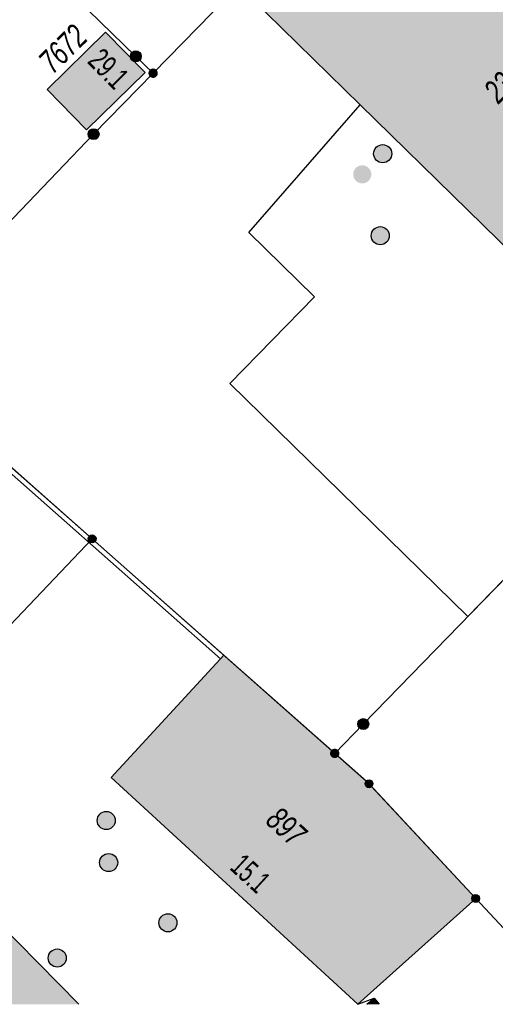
# Model space of a CAD drawing. Header units: metres. Extents: x 2695751 to 2696029, y 1260877 to 1261206.
# Tile 6 of 69: x 2695814 to 2695833, y 1260882 to 1260923. Entities that reach past the tile are written whole.
import ezdxf

# ---------------------------------------------------------------- set-up
doc = ezdxf.new("R2010")
doc.units = ezdxf.units.M
doc.linetypes.add('AUSGEZOGEN', pattern=[0])
for name, color, linetype in [('AV_Flächen (EO)', 7, 'AUSGEZOGEN'), ('AV_Gebäudeflächen (BB)', 7, 'AUSGEZOGEN'), ('AV_Haus-Nr.', 7, 'AUSGEZOGEN'), ('AV_Linien (BB)', 7, 'AUSGEZOGEN'), ('AV_Versicherung-Nr.', 7, 'AUSGEZOGEN'), ('Liegenschaftsgrenzen', 7, 'AUSGEZOGEN'), ('PFAV', 255, 'AUSGEZOGEN'), ('PFAW', 255, 'AUSGEZOGEN')]:
    doc.layers.add(name, color=color, linetype=linetype)
doc.styles.add('ARIAL', font='arial.ttf')

msp = doc.modelspace()

# ---------------------------------------------------------------- hatches: boundary and pattern name
at = {"layer": 'AV_Gebäudeflächen (BB)', "true_color": 0xd2d2d2, "transparency": 33554687}
for points in [[(2695829.901, 1260931.914), (2695822.7, 1260924.549), (2695827.742, 1260919.62), (2695836.665, 1260910.895), (2695843.867, 1260918.259)], [(2695816.412, 1260918.577), (2695818.838, 1260920.959), (2695817.199, 1260922.628), (2695814.773, 1260920.246)], [(2695822.096, 1260896.833), (2695817.426, 1260891.771), (2695827.652, 1260882.388), (2695832.53, 1260886.76), (2695828.008, 1260891.611)], [(2695803.536, 1260882.381), (2695816.095, 1260882.381), (2695809.902, 1260888.658), (2695805.423, 1260884.242)], [(2695828.527, 1260882.381), (2695828.323, 1260882.63), (2695828.019, 1260882.381)]]:
    msp.add_hatch(color=254, dxfattribs=at).paths.add_polyline_path(points)
at = {"layer": 'PFAV', "transparency": 33554687}
for points in [[(2695818.677, 1260921.62), (2695818.673, 1260921.666), (2695818.659, 1260921.71), (2695818.637, 1260921.75), (2695818.607, 1260921.785), (2695818.57, 1260921.813), (2695818.529, 1260921.833), (2695818.484, 1260921.845), (2695818.438, 1260921.847), (2695818.393, 1260921.84), (2695818.35, 1260921.824), (2695818.311, 1260921.8), (2695818.277, 1260921.768), (2695818.251, 1260921.73), (2695818.233, 1260921.688), (2695818.224, 1260921.643), (2695818.224, 1260921.597), (2695818.233, 1260921.552), (2695818.251, 1260921.51), (2695818.277, 1260921.472), (2695818.311, 1260921.44), (2695818.35, 1260921.416), (2695818.393, 1260921.4), (2695818.438, 1260921.393), (2695818.484, 1260921.395), (2695818.529, 1260921.407), (2695818.57, 1260921.427), (2695818.607, 1260921.455), (2695818.637, 1260921.49), (2695818.659, 1260921.53), (2695818.673, 1260921.574)], [(2695819.361, 1260920.924), (2695819.357, 1260920.963), (2695819.345, 1260921.001), (2695819.326, 1260921.035), (2695819.3, 1260921.065), (2695819.269, 1260921.089), (2695819.234, 1260921.107), (2695819.196, 1260921.117), (2695819.156, 1260921.119), (2695819.117, 1260921.113), (2695819.08, 1260921.099), (2695819.047, 1260921.078), (2695819.018, 1260921.051), (2695818.996, 1260921.019), (2695818.98, 1260920.982), (2695818.972, 1260920.944), (2695818.972, 1260920.904), (2695818.98, 1260920.866), (2695818.996, 1260920.829), (2695819.018, 1260920.797), (2695819.047, 1260920.77), (2695819.08, 1260920.749), (2695819.117, 1260920.735), (2695819.156, 1260920.729), (2695819.196, 1260920.731), (2695819.234, 1260920.741), (2695819.269, 1260920.759), (2695819.3, 1260920.783), (2695819.326, 1260920.813), (2695819.345, 1260920.847), (2695819.357, 1260920.885)], [(2695816.927, 1260918.4), (2695816.923, 1260918.446), (2695816.909, 1260918.49), (2695816.887, 1260918.53), (2695816.857, 1260918.565), (2695816.82, 1260918.593), (2695816.779, 1260918.613), (2695816.734, 1260918.625), (2695816.688, 1260918.627), (2695816.643, 1260918.62), (2695816.6, 1260918.604), (2695816.561, 1260918.58), (2695816.527, 1260918.548), (2695816.501, 1260918.51), (2695816.483, 1260918.468), (2695816.474, 1260918.423), (2695816.474, 1260918.377), (2695816.483, 1260918.332), (2695816.501, 1260918.29), (2695816.527, 1260918.252), (2695816.561, 1260918.22), (2695816.6, 1260918.196), (2695816.643, 1260918.18), (2695816.688, 1260918.173), (2695816.734, 1260918.175), (2695816.779, 1260918.187), (2695816.82, 1260918.207), (2695816.857, 1260918.235), (2695816.887, 1260918.27), (2695816.909, 1260918.31), (2695816.923, 1260918.354)], [(2695816.802, 1260901.65), (2695816.799, 1260901.683), (2695816.789, 1260901.714), (2695816.773, 1260901.743), (2695816.752, 1260901.768), (2695816.726, 1260901.788), (2695816.696, 1260901.802), (2695816.665, 1260901.811), (2695816.632, 1260901.812), (2695816.599, 1260901.807), (2695816.568, 1260901.796), (2695816.541, 1260901.779), (2695816.517, 1260901.756), (2695816.498, 1260901.729), (2695816.485, 1260901.699), (2695816.478, 1260901.666), (2695816.478, 1260901.634), (2695816.485, 1260901.601), (2695816.498, 1260901.571), (2695816.517, 1260901.544), (2695816.541, 1260901.521), (2695816.568, 1260901.504), (2695816.599, 1260901.493), (2695816.632, 1260901.488), (2695816.665, 1260901.489), (2695816.696, 1260901.498), (2695816.726, 1260901.512), (2695816.752, 1260901.532), (2695816.773, 1260901.557), (2695816.789, 1260901.586), (2695816.799, 1260901.617)], [(2695828.097, 1260893.98), (2695828.093, 1260894.026), (2695828.079, 1260894.07), (2695828.057, 1260894.11), (2695828.027, 1260894.145), (2695827.99, 1260894.173), (2695827.949, 1260894.193), (2695827.904, 1260894.205), (2695827.858, 1260894.207), (2695827.813, 1260894.2), (2695827.77, 1260894.184), (2695827.731, 1260894.16), (2695827.697, 1260894.128), (2695827.671, 1260894.09), (2695827.653, 1260894.048), (2695827.644, 1260894.003), (2695827.644, 1260893.957), (2695827.653, 1260893.912), (2695827.671, 1260893.87), (2695827.697, 1260893.832), (2695827.731, 1260893.8), (2695827.77, 1260893.776), (2695827.813, 1260893.76), (2695827.858, 1260893.753), (2695827.904, 1260893.755), (2695827.949, 1260893.767), (2695827.99, 1260893.787), (2695828.027, 1260893.815), (2695828.057, 1260893.85), (2695828.079, 1260893.89), (2695828.093, 1260893.934)], [(2695826.884, 1260892.767), (2695826.88, 1260892.806), (2695826.868, 1260892.844), (2695826.849, 1260892.878), (2695826.823, 1260892.908), (2695826.792, 1260892.932), (2695826.757, 1260892.95), (2695826.719, 1260892.96), (2695826.679, 1260892.962), (2695826.64, 1260892.956), (2695826.603, 1260892.942), (2695826.57, 1260892.921), (2695826.541, 1260892.894), (2695826.519, 1260892.862), (2695826.503, 1260892.825), (2695826.495, 1260892.787), (2695826.495, 1260892.747), (2695826.503, 1260892.709), (2695826.519, 1260892.672), (2695826.541, 1260892.64), (2695826.57, 1260892.613), (2695826.603, 1260892.592), (2695826.64, 1260892.578), (2695826.679, 1260892.572), (2695826.719, 1260892.574), (2695826.757, 1260892.584), (2695826.792, 1260892.602), (2695826.823, 1260892.626), (2695826.849, 1260892.656), (2695826.868, 1260892.69), (2695826.88, 1260892.728)], [(2695828.272, 1260891.51), (2695828.269, 1260891.543), (2695828.259, 1260891.574), (2695828.243, 1260891.603), (2695828.222, 1260891.628), (2695828.196, 1260891.648), (2695828.166, 1260891.662), (2695828.135, 1260891.671), (2695828.102, 1260891.672), (2695828.069, 1260891.667), (2695828.038, 1260891.656), (2695828.011, 1260891.639), (2695827.987, 1260891.616), (2695827.968, 1260891.589), (2695827.955, 1260891.559), (2695827.948, 1260891.526), (2695827.948, 1260891.494), (2695827.955, 1260891.461), (2695827.968, 1260891.431), (2695827.987, 1260891.404), (2695828.011, 1260891.381), (2695828.038, 1260891.364), (2695828.069, 1260891.353), (2695828.102, 1260891.348), (2695828.135, 1260891.349), (2695828.166, 1260891.358), (2695828.196, 1260891.372), (2695828.222, 1260891.392), (2695828.243, 1260891.417), (2695828.259, 1260891.446), (2695828.269, 1260891.477)], [(2695832.692, 1260886.76), (2695832.689, 1260886.793), (2695832.679, 1260886.824), (2695832.663, 1260886.853), (2695832.642, 1260886.878), (2695832.616, 1260886.898), (2695832.586, 1260886.912), (2695832.555, 1260886.921), (2695832.522, 1260886.922), (2695832.489, 1260886.917), (2695832.458, 1260886.906), (2695832.431, 1260886.889), (2695832.407, 1260886.866), (2695832.388, 1260886.839), (2695832.375, 1260886.809), (2695832.368, 1260886.776), (2695832.368, 1260886.744), (2695832.375, 1260886.711), (2695832.388, 1260886.681), (2695832.407, 1260886.654), (2695832.431, 1260886.631), (2695832.458, 1260886.614), (2695832.489, 1260886.603), (2695832.522, 1260886.598), (2695832.555, 1260886.599), (2695832.586, 1260886.608), (2695832.616, 1260886.622), (2695832.642, 1260886.642), (2695832.663, 1260886.667), (2695832.679, 1260886.696), (2695832.689, 1260886.727)]]:
    msp.add_hatch(color=7, dxfattribs=at).paths.add_polyline_path(points)
at = {"layer": 'PFAW', "transparency": 33554687}
for points in [[(2695829.052, 1260917.592), (2695829.044, 1260917.667), (2695829.022, 1260917.74), (2695828.985, 1260917.806), (2695828.935, 1260917.863), (2695828.875, 1260917.91), (2695828.807, 1260917.943), (2695828.734, 1260917.962), (2695828.658, 1260917.966), (2695828.583, 1260917.955), (2695828.512, 1260917.928), (2695828.447, 1260917.888), (2695828.392, 1260917.836), (2695828.349, 1260917.774), (2695828.319, 1260917.704), (2695828.304, 1260917.63), (2695828.304, 1260917.554), (2695828.319, 1260917.479), (2695828.349, 1260917.41), (2695828.392, 1260917.347), (2695828.447, 1260917.295), (2695828.512, 1260917.255), (2695828.583, 1260917.229), (2695828.658, 1260917.217), (2695828.734, 1260917.221), (2695828.807, 1260917.24), (2695828.875, 1260917.273), (2695828.935, 1260917.32), (2695828.985, 1260917.377), (2695829.022, 1260917.444), (2695829.044, 1260917.516)], [(2695828.949, 1260914.196), (2695828.941, 1260914.271), (2695828.919, 1260914.344), (2695828.882, 1260914.41), (2695828.832, 1260914.467), (2695828.772, 1260914.514), (2695828.704, 1260914.547), (2695828.631, 1260914.566), (2695828.555, 1260914.57), (2695828.48, 1260914.559), (2695828.409, 1260914.532), (2695828.344, 1260914.492), (2695828.289, 1260914.44), (2695828.246, 1260914.378), (2695828.216, 1260914.308), (2695828.201, 1260914.234), (2695828.201, 1260914.158), (2695828.216, 1260914.083), (2695828.246, 1260914.014), (2695828.289, 1260913.951), (2695828.344, 1260913.899), (2695828.409, 1260913.859), (2695828.48, 1260913.833), (2695828.555, 1260913.821), (2695828.631, 1260913.825), (2695828.704, 1260913.844), (2695828.772, 1260913.877), (2695828.832, 1260913.924), (2695828.882, 1260913.981), (2695828.919, 1260914.048), (2695828.941, 1260914.12)], [(2695816.958, 1260889.725), (2695817.017, 1260889.677), (2695817.084, 1260889.642), (2695817.157, 1260889.62), (2695817.232, 1260889.614), (2695817.308, 1260889.623), (2695817.38, 1260889.647), (2695817.445, 1260889.685), (2695817.502, 1260889.735), (2695817.547, 1260889.796), (2695817.579, 1260889.865), (2695817.597, 1260889.939), (2695817.6, 1260890.015), (2695817.587, 1260890.089), (2695817.559, 1260890.16), (2695817.518, 1260890.224), (2695817.464, 1260890.278), (2695817.401, 1260890.32), (2695817.331, 1260890.349), (2695817.257, 1260890.363), (2695817.181, 1260890.361), (2695817.107, 1260890.344), (2695817.037, 1260890.313), (2695816.976, 1260890.269), (2695816.925, 1260890.213), (2695816.886, 1260890.148), (2695816.861, 1260890.076), (2695816.851, 1260890.001), (2695816.856, 1260889.925), (2695816.876, 1260889.852), (2695816.911, 1260889.785)], [(2695817.698, 1260888.248), (2695817.69, 1260888.323), (2695817.668, 1260888.396), (2695817.631, 1260888.462), (2695817.581, 1260888.519), (2695817.521, 1260888.566), (2695817.453, 1260888.599), (2695817.38, 1260888.618), (2695817.304, 1260888.622), (2695817.229, 1260888.611), (2695817.158, 1260888.584), (2695817.093, 1260888.544), (2695817.038, 1260888.492), (2695816.995, 1260888.43), (2695816.965, 1260888.36), (2695816.95, 1260888.286), (2695816.95, 1260888.21), (2695816.965, 1260888.135), (2695816.995, 1260888.066), (2695817.038, 1260888.003), (2695817.093, 1260887.951), (2695817.158, 1260887.911), (2695817.229, 1260887.885), (2695817.304, 1260887.873), (2695817.38, 1260887.877), (2695817.453, 1260887.896), (2695817.521, 1260887.929), (2695817.581, 1260887.976), (2695817.631, 1260888.033), (2695817.668, 1260888.1), (2695817.69, 1260888.172)], [(2695820.155, 1260885.755), (2695820.147, 1260885.83), (2695820.125, 1260885.903), (2695820.088, 1260885.969), (2695820.038, 1260886.026), (2695819.978, 1260886.073), (2695819.91, 1260886.106), (2695819.837, 1260886.125), (2695819.761, 1260886.129), (2695819.686, 1260886.118), (2695819.615, 1260886.091), (2695819.55, 1260886.051), (2695819.495, 1260885.999), (2695819.452, 1260885.937), (2695819.422, 1260885.867), (2695819.407, 1260885.793), (2695819.407, 1260885.717), (2695819.422, 1260885.642), (2695819.452, 1260885.573), (2695819.495, 1260885.51), (2695819.55, 1260885.458), (2695819.615, 1260885.418), (2695819.686, 1260885.392), (2695819.761, 1260885.38), (2695819.837, 1260885.384), (2695819.91, 1260885.403), (2695819.978, 1260885.436), (2695820.038, 1260885.483), (2695820.088, 1260885.54), (2695820.125, 1260885.607), (2695820.147, 1260885.679)], [(2695815.568, 1260884.297), (2695815.56, 1260884.372), (2695815.538, 1260884.445), (2695815.501, 1260884.511), (2695815.451, 1260884.568), (2695815.391, 1260884.615), (2695815.323, 1260884.648), (2695815.25, 1260884.667), (2695815.174, 1260884.671), (2695815.099, 1260884.66), (2695815.028, 1260884.633), (2695814.963, 1260884.593), (2695814.908, 1260884.541), (2695814.865, 1260884.479), (2695814.835, 1260884.409), (2695814.82, 1260884.335), (2695814.82, 1260884.259), (2695814.835, 1260884.184), (2695814.865, 1260884.115), (2695814.908, 1260884.052), (2695814.963, 1260884), (2695815.028, 1260883.96), (2695815.099, 1260883.934), (2695815.174, 1260883.922), (2695815.25, 1260883.926), (2695815.323, 1260883.945), (2695815.391, 1260883.978), (2695815.451, 1260884.025), (2695815.501, 1260884.082), (2695815.538, 1260884.149), (2695815.56, 1260884.221)]]:
    msp.add_hatch(color=7, dxfattribs=at).paths.add_polyline_path(points)
at = {"layer": 'PFAW', "lineweight": 25, "transparency": 33554687}
msp.add_hatch(color=7, dxfattribs=at).paths.add_polyline_path([(2695828.206, 1260916.736), (2695828.198, 1260916.811), (2695828.176, 1260916.884), (2695828.139, 1260916.95), (2695828.089, 1260917.008), (2695828.029, 1260917.054), (2695827.961, 1260917.088), (2695827.888, 1260917.107), (2695827.812, 1260917.111), (2695827.737, 1260917.099), (2695827.666, 1260917.073), (2695827.601, 1260917.033), (2695827.546, 1260916.98), (2695827.503, 1260916.918), (2695827.473, 1260916.848), (2695827.458, 1260916.774), (2695827.458, 1260916.698), (2695827.473, 1260916.624), (2695827.503, 1260916.554), (2695827.546, 1260916.492), (2695827.601, 1260916.439), (2695827.666, 1260916.399), (2695827.737, 1260916.373), (2695827.812, 1260916.361), (2695827.888, 1260916.365), (2695827.961, 1260916.384), (2695828.029, 1260916.418), (2695828.089, 1260916.464), (2695828.139, 1260916.522), (2695828.176, 1260916.588), (2695828.198, 1260916.661)])

# ---------------------------------------------------------------- linework, layer by layer
at = {"layer": 'AV_Flächen (EO)', "color": 7, "linetype": 'AUSGEZOGEN', "transparency": 33554687}
msp.add_lwpolyline([(2695821.964, 1260896.683), (2695822.096, 1260896.833), (2695812.977, 1260904.884), (2695812.845, 1260904.734), (2695821.964, 1260896.683)], close=True, dxfattribs=at)
at = {"layer": 'AV_Linien (BB)', "color": 7, "linetype": 'AUSGEZOGEN', "transparency": 33554687}
for p, q in [((2695827.742, 1260919.62), (2695822.7, 1260924.549)), ((2695817.426, 1260891.771), (2695822.096, 1260896.833)), ((2695827.652, 1260882.388), (2695817.426, 1260891.771)), ((2695809.902, 1260888.658), (2695816.095, 1260882.381)), ((2695832.53, 1260886.76), (2695827.652, 1260882.388)), ((2695827.652, 1260882.388), (2695828.323, 1260882.63)), ((2695828.019, 1260882.381), (2695828.323, 1260882.63)), ((2695828.323, 1260882.63), (2695828.527, 1260882.381))]:
    msp.add_line(p, q, dxfattribs=at)
msp.add_lwpolyline([(2695816.412, 1260918.577), (2695814.773, 1260920.246), (2695817.199, 1260922.628), (2695818.838, 1260920.959), (2695816.412, 1260918.577)], close=True, dxfattribs=at)
for points in [[(2695836.635, 1260902.989), (2695832.208, 1260898.436), (2695822.343, 1260908.072), (2695825.851, 1260911.663), (2695823.125, 1260914.325), (2695827.742, 1260919.62)], [(2695843.867, 1260918.259), (2695836.665, 1260910.895), (2695827.742, 1260919.62)], [(2695822.096, 1260896.833), (2695828.008, 1260891.611), (2695832.53, 1260886.76)]]:
    msp.add_lwpolyline(points, dxfattribs=at)
at = {"layer": 'Liegenschaftsgrenzen', "color": 7, "linetype": 'AUSGEZOGEN', "transparency": 33554687}
for p, q in [((2695832.388, 1260934.459), (2695819.166, 1260920.924)), ((2695816.64, 1260901.65), (2695798.32, 1260882.381)), ((2695826.689, 1260892.767), (2695816.64, 1260901.65)), ((2695827.644, 1260882.381), (2695832.53, 1260886.76)), ((2695834.743, 1260884.387), (2695832.53, 1260886.76))]:
    msp.add_line(p, q, dxfattribs=at)
for points in [[(2695819.166, 1260920.924), (2695818.45, 1260921.62), (2695801.66, 1260937.93)], [(2695808.029, 1260909.35), (2695809.16, 1260910.53), (2695816.7, 1260918.4), (2695819.166, 1260920.924)], [(2695826.689, 1260892.767), (2695827.87, 1260893.98), (2695850.29, 1260917.01)], [(2695816.64, 1260901.65), (2695811.87, 1260905.87), (2695808.029, 1260909.35)], [(2695832.53, 1260886.76), (2695828.11, 1260891.51), (2695826.689, 1260892.767)]]:
    msp.add_lwpolyline(points, dxfattribs=at)
at = {"layer": 'PFAV', "color": 7, "transparency": 33554687}
for centre, radius in [((2695818.45, 1260921.62), 0.227), ((2695816.7, 1260918.4), 0.227), ((2695816.64, 1260901.65), 0.162), ((2695827.87, 1260893.98), 0.227), ((2695828.11, 1260891.51), 0.162), ((2695832.53, 1260886.76), 0.162)]:
    msp.add_circle(centre, radius, dxfattribs=at)
at = {"layer": 'PFAW', "transparency": 33554687}
for centre in [(2695828.677, 1260917.592), (2695828.574, 1260914.196), (2695817.225, 1260889.989), (2695817.323, 1260888.248), (2695819.78, 1260885.755), (2695815.193, 1260884.297)]:
    msp.add_circle(centre, 0.375, dxfattribs=at)

# ---------------------------------------------------------------- texts
at = {"layer": 'AV_Haus-Nr.', "color": 7, "transparency": 33554687, "char_height": 0.92968, "style": 'ARIAL'}
for s, insert, width, attachment_point, rotation in [('\\W0.66;29.1', (2695817.655, 1260921.436), 2.03566, 2, 314.4744), ('\\W0.63;15.1', (2695822.877, 1260887.448), 1.96781, 8, 317.4633)]:
    msp.add_mtext(s, dxfattribs=dict(at, insert=insert, width=width, attachment_point=attachment_point, rotation=rotation))
at = {"layer": 'AV_Versicherung-Nr.', "color": 7, "transparency": 33554687, "char_height": 0.96842, "attachment_point": 5, "style": 'ARIAL'}
for s, insert, width, rotation in [('\\A1;{\\fArial|i1|b0;\\H0.968418;\\W0.700000;\\C7;7672}\\P', (2695815.431, 1260921.931), 2.46457, 44.5113), ('\\A1;{\\fArial|i1|b0;\\H0.968418;\\W0.700000;\\C7;23}\\P', (2695833.504, 1260920.332), 1.40091, 45.6381), ('\\A1;{\\fArial|i1|b0;\\H0.968418;\\W0.700000;\\C7;897}\\P', (2695824.678, 1260889.734), 1.93301, 317.4633)]:
    msp.add_mtext(s, dxfattribs=dict(at, insert=insert, width=width, rotation=rotation))

doc.saveas('drawing.dxf')
